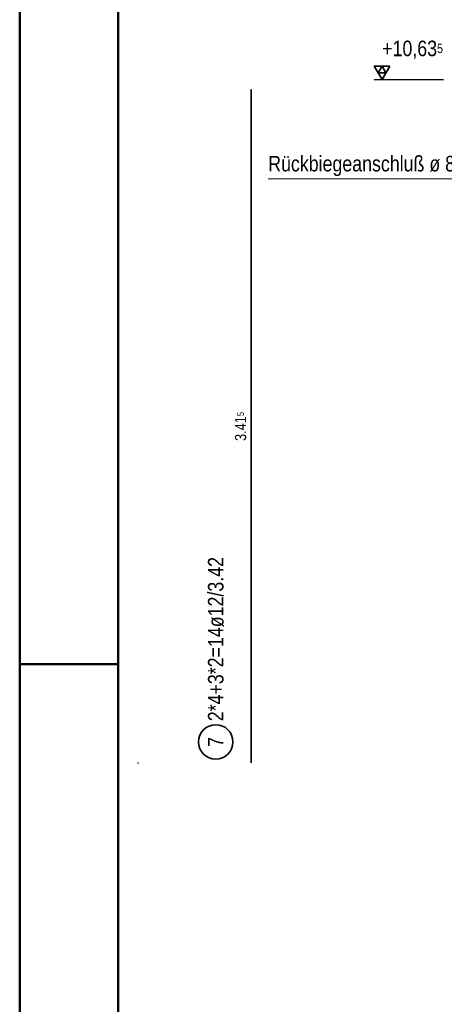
# Model space of a CAD drawing. Header units: millimetres. Extents: x -10.2 to 30.7, y 0 to 21.
# Tile 10 of 40: x 0 to 2.2, y 5.7 to 10.7. Entities that reach past the tile are written whole.
import ezdxf

# ---------------------------------------------------------------- set-up
doc = ezdxf.new("R2010")
doc.units = ezdxf.units.MM
doc.styles.add('Arial Narrow', font='ARIALN.TTF')

msp = doc.modelspace()

# ---------------------------------------------------------------- linework, layer by layer
at = {"color": 4, "linetype": 'Continuous', "lineweight": 50}
for p, q in [((0, 21.025), (0, 0)), ((0.5, 20.9), (0.5, 0.125)), ((0, 7.425), (0.5, 7.425))]:
    msp.add_line(p, q, dxfattribs=at)
at = {"color": 2, "linetype": 'Continuous', "lineweight": 35}
for p, q in [((1.8776, 10.4567), (1.7988, 10.4567)), ((1.7988, 10.4567), (1.8382, 10.3885)), ((1.8382, 10.4567), (1.8185, 10.4226)), ((1.8382, 10.3885), (1.8776, 10.4567)), ((1.8579, 10.4226), (1.8382, 10.4567)), ((1.8185, 10.4226), (1.8579, 10.4226)), ((1.1736, 10.3385), (1.1736, 6.9235))]:
    msp.add_line(p, q, dxfattribs=at)
at = {"color": 3, "linetype": 'Continuous', "lineweight": 25}
msp.add_line((1.7988, 10.3885), (2.1502, 10.3885), dxfattribs=at)
at = {"color": 5, "linetype": 'Continuous', "lineweight": 18}
msp.add_line((2.4332, 9.8845), (1.2597, 9.8845), dxfattribs=at)
at = {"color": 2, "linetype": 'Continuous', "lineweight": 35}
msp.add_circle((0.9945, 7.0299), 0.0875, dxfattribs=at)
at = {"color": 9, "linetype": 'Continuous', "lineweight": 0}
msp.add_circle((0.6008, 6.9235), 0.00111, dxfattribs=at)

# ---------------------------------------------------------------- texts
at = {"color": 2, "lineweight": 35, "style": 'Arial Narrow'}
msp.add_text('Rückbiegeanschluß ø 8/15 cm', height=0.07875, dxfattribs=at).set_placement((1.2608, 9.9225))
at = {"color": 2, "lineweight": 35, "insert": (1.8138, 10.5854), "char_height": 0.07875, "attachment_point": 1, "line_spacing_factor": 0.9, "style": 'Arial Narrow'}
msp.add_mtext(' +10,63{\\A1;\\H.6x;\\S5;}', dxfattribs=at)
at = {"color": 3, "lineweight": 25, "insert": (1.0923, 8.5559), "char_height": 0.05625, "attachment_point": 1, "rotation": 90, "line_spacing_factor": 0.9, "style": 'Arial Narrow'}
msp.add_mtext('3.41{\\A1;\\H.6x;\\S5;}', dxfattribs=at)
at = {"color": 2, "lineweight": 35, "attachment_point": 1, "rotation": 90, "line_spacing_factor": 0.9, "style": 'Arial Narrow'}
for s, insert, char_height in [('2*4+3*2=14ø12/3.42', (0.9551, 7.1349), 0.07875), ('7', (0.9551, 7.0051), 0.0788)]:
    msp.add_mtext(s, dxfattribs=dict(at, insert=insert, char_height=char_height))

doc.saveas('drawing.dxf')
